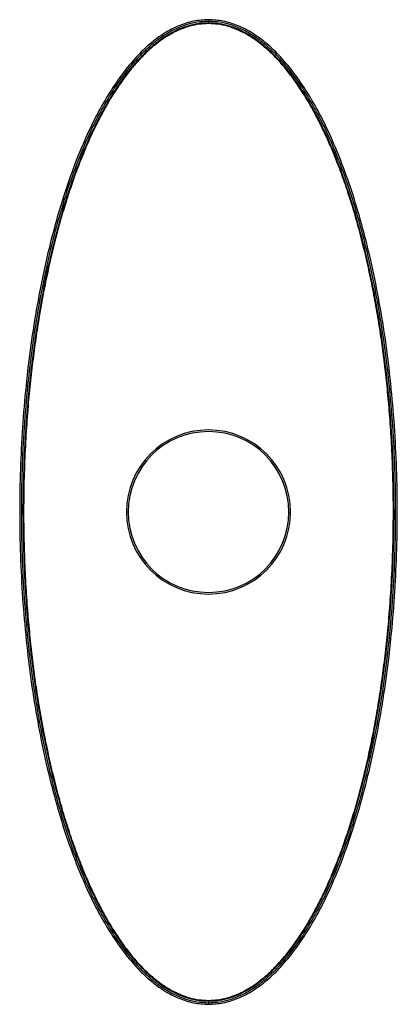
# Paper-space layout '_Superior' of a CAD drawing. Header units: millimetres. Extents: x -57 to 57, y -150 to 150.
import ezdxf

# ---------------------------------------------------------------- set-up
doc = ezdxf.new("R2010")
doc.units = ezdxf.units.MM

psp = doc.layouts.new('_Superior')

# ---------------------------------------------------------------- linework, layer by layer
at = {"color": 7, "linetype": 'Continuous', "lineweight": 25}
for p, q in [((0, 149), (0, 150)), ((0, 148.8), (0, 149)), ((-54.2, 43.52), (-53.99, 43.34)), ((53.99, 43.34), (54.2, 43.52)), ((-24.5, 0), (-25, 0)), ((24.5, 0), (25, 0)), ((-53.99, -43.34), (-54.2, -43.52)), ((54.2, -43.52), (53.99, -43.34)), ((0, -148.8), (0, -149)), ((0, -149), (0, -150))]:
    psp.add_line(p, q, dxfattribs=at)
for radius, start, end in [(25, 0, 180), (24.5, 0, 180), (25, 180, 0), (24.5, 180, 0)]:
    psp.add_arc((0, 0), radius, start, end, dxfattribs=at)
for points, knots in [([(0, 150), (-1.51, 149.91), (-4.59, 149.72), (-9.14, 148.24), (-13.61, 145.9), (-17.97, 142.64), (-22.21, 138.53), (-26.3, 133.56), (-30.22, 127.78), (-33.96, 121.23), (-37.49, 113.93), (-40.94, 105.58), (-44.22, 96.17), (-47.28, 85.71), (-49.97, 74.59), (-52.28, 62.89), (-54.18, 50.79), (-55.66, 38.37), (-56.72, 25.74), (-57.36, 12.92), (-57.57, -0.08), (-57.35, -13.15), (-56.69, -26.2), (-55.59, -39.05), (-54.07, -51.6), (-52.14, -63.68), (-49.83, -75.2), (-47.17, -86.1), (-44.16, -96.36), (-40.91, -105.64), (-37.49, -113.93), (-33.96, -121.23), (-30.22, -127.78), (-26.3, -133.56), (-22.21, -138.53), (-17.97, -142.65), (-13.61, -145.9), (-9.14, -148.24), (-4.59, -149.72), (-1.51, -149.91), (0, -150)], [0, 0, 0, 0, 0.013251, 0.026961, 0.041538, 0.057301, 0.074476, 0.093214, 0.113591, 0.135631, 0.159323, 0.184611, 0.214734, 0.246626, 0.280114, 0.31501, 0.351101, 0.387493, 0.424597, 0.462178, 0.5, 0.538508, 0.576762, 0.614512, 0.651511, 0.687524, 0.721717, 0.754542, 0.78582, 0.815389, 0.840677, 0.864369, 0.886409, 0.906786, 0.925524, 0.942699, 0.958462, 0.973039, 0.986749, 1, 1, 1, 1]), ([(0, -150), (1.51, -149.91), (4.59, -149.72), (9.14, -148.24), (13.61, -145.9), (17.97, -142.65), (22.21, -138.53), (26.3, -133.56), (30.22, -127.78), (33.96, -121.23), (37.49, -113.93), (40.94, -105.58), (44.22, -96.17), (47.28, -85.71), (49.97, -74.59), (52.28, -62.89), (54.18, -50.79), (55.66, -38.37), (56.72, -25.74), (57.36, -12.92), (57.57, 0.08), (57.35, 13.15), (56.69, 26.2), (55.59, 39.05), (54.07, 51.6), (52.14, 63.68), (49.83, 75.2), (47.17, 86.1), (44.16, 96.36), (40.91, 105.64), (37.49, 113.93), (33.96, 121.23), (30.22, 127.78), (26.3, 133.56), (22.21, 138.53), (17.97, 142.64), (13.61, 145.9), (9.14, 148.24), (4.59, 149.72), (1.51, 149.91), (0, 150)], [0, 0, 0, 0, 0.013251, 0.026961, 0.041538, 0.057301, 0.074476, 0.093214, 0.113591, 0.135631, 0.159323, 0.184611, 0.214734, 0.246626, 0.280114, 0.31501, 0.351101, 0.387493, 0.424597, 0.462178, 0.5, 0.538508, 0.576762, 0.614512, 0.651511, 0.687524, 0.721717, 0.754542, 0.78582, 0.815389, 0.840677, 0.864369, 0.886409, 0.906786, 0.925524, 0.942699, 0.958462, 0.973039, 0.986749, 1, 1, 1, 1]), ([(0, 149.5), (-0.92, 149.47), (-2.78, 149.4), (-5.55, 148.84), (-8.31, 147.95), (-11.38, 146.55), (-14.73, 144.49), (-18.29, 141.65), (-22.04, 137.94), (-25.9, 133.26), (-29.8, 127.52), (-33.52, 120.99), (-37.04, 113.72), (-40.47, 105.4), (-43.75, 96.02), (-46.79, 85.58), (-49.48, 74.48), (-51.79, 62.8), (-53.69, 50.72), (-55.16, 38.32), (-56.22, 25.71), (-56.86, 12.9), (-57.07, -0.08), (-56.85, -13.13), (-56.19, -26.17), (-55.1, -39), (-53.57, -51.53), (-51.65, -63.59), (-49.35, -75.1), (-46.69, -85.97), (-43.68, -96.21), (-40.45, -105.46), (-37.04, -113.72), (-33.52, -120.99), (-29.8, -127.52), (-25.9, -133.26), (-22.04, -137.94), (-18.29, -141.65), (-14.73, -144.49), (-11.38, -146.55), (-8.31, -147.95), (-5.55, -148.84), (-2.78, -149.4), (-0.92, -149.47), (0, -149.5)], [0, 0, 0, 0, 0.008111, 0.016341, 0.024805, 0.033603, 0.046001, 0.05931, 0.073647, 0.092319, 0.112662, 0.134695, 0.1584, 0.183721, 0.213899, 0.245863, 0.279437, 0.314431, 0.350629, 0.387133, 0.424354, 0.462055, 0.5, 0.538633, 0.57701, 0.614879, 0.651992, 0.688111, 0.722399, 0.755307, 0.786656, 0.816279, 0.8416, 0.865305, 0.887338, 0.907681, 0.926353, 0.94069, 0.953999, 0.966397, 0.975195, 0.983658, 0.991889, 1, 1, 1, 1]), ([(0, 149), (-0.9, 148.97), (-2.72, 148.9), (-5.43, 148.35), (-8.13, 147.48), (-11.15, 146.11), (-14.45, 144.08), (-17.96, 141.27), (-21.67, 137.6), (-25.5, 132.96), (-29.38, 127.25), (-33.08, 120.76), (-36.58, 113.52), (-40, 105.22), (-43.27, 95.87), (-46.31, 85.45), (-49, 74.37), (-51.3, 62.72), (-53.19, 50.65), (-54.67, 38.27), (-55.72, 25.67), (-56.36, 12.88), (-56.57, -0.08), (-56.35, -13.12), (-55.69, -26.13), (-54.6, -38.95), (-53.08, -51.46), (-51.16, -63.5), (-48.86, -74.99), (-46.2, -85.84), (-43.21, -96.05), (-39.98, -105.28), (-36.58, -113.52), (-33.08, -120.76), (-29.38, -127.25), (-25.5, -132.96), (-21.67, -137.6), (-17.96, -141.27), (-14.45, -144.08), (-11.15, -146.11), (-8.13, -147.48), (-5.43, -148.35), (-2.72, -148.9), (-0.9, -148.97), (0, -149)], [0, 0, 0, 0, 0.007961, 0.016047, 0.024376, 0.033053, 0.045316, 0.058518, 0.072774, 0.091381, 0.111692, 0.133719, 0.15744, 0.182796, 0.213032, 0.245072, 0.278736, 0.313831, 0.350139, 0.38676, 0.424102, 0.461929, 0.5, 0.538762, 0.577266, 0.615258, 0.652489, 0.688719, 0.723106, 0.756101, 0.787524, 0.817204, 0.84256, 0.866281, 0.888308, 0.908619, 0.927226, 0.941482, 0.954684, 0.966947, 0.975624, 0.983953, 0.992039, 1, 1, 1, 1]), ([(0, 148.8), (-0.94, 148.76), (-2.87, 148.69), (-5.7, 148.08), (-8.46, 147.14), (-11.21, 145.82), (-13.9, 144.17), (-16.62, 142.12), (-19.28, 139.73), (-21.94, 136.93), (-24.51, 133.83), (-27.07, 130.33), (-29.44, 126.66), (-31.7, 122.78), (-33.83, 118.74), (-36.01, 114.18), (-38.22, 109.06), (-40.26, 103.81), (-42.13, 98.49), (-43.84, 93.16), (-45.52, 87.37), (-47.17, 81.1), (-48.73, 74.41), (-50.16, 67.51), (-51.41, 60.58), (-52.51, 53.63), (-53.49, 46.48), (-54.35, 38.96), (-55.09, 30.91), (-55.7, 22.22), (-56.13, 12.88), (-56.33, 3.29), (-56.29, -6.2), (-56.04, -15.22), (-55.6, -23.77), (-55.02, -31.74), (-54.33, -39.13), (-53.54, -46), (-52.65, -52.68), (-51.62, -59.35), (-50.4, -66.2), (-49, -73.15), (-47.41, -80.09), (-45.65, -86.96), (-43.75, -93.48), (-41.77, -99.57), (-39.8, -105.04), (-37.83, -109.97), (-35.89, -114.42), (-33.97, -118.43), (-32.09, -122.05), (-29.99, -125.75), (-27.68, -129.43), (-25.09, -133.07), (-22.49, -136.31), (-19.77, -139.25), (-16.99, -141.81), (-14.16, -143.99), (-11.39, -145.73), (-8.59, -147.09), (-5.78, -148.06), (-2.92, -148.68), (-0.96, -148.76), (0, -148.8)], [0, 0, 0, 0, 0.008339, 0.017097, 0.025495, 0.034162, 0.044048, 0.053456, 0.064241, 0.075763, 0.087588, 0.099969, 0.114126, 0.12627, 0.139751, 0.154624, 0.171031, 0.18911, 0.204544, 0.221038, 0.238701, 0.257906, 0.278507, 0.29961, 0.32032, 0.34091, 0.361976, 0.384256, 0.407954, 0.433643, 0.461402, 0.490833, 0.518578, 0.545494, 0.570831, 0.594453, 0.616294, 0.636563, 0.655711, 0.676031, 0.696365, 0.717368, 0.738874, 0.759414, 0.78022, 0.799024, 0.816143, 0.831781, 0.846065, 0.859153, 0.871169, 0.882159, 0.896905, 0.909661, 0.921718, 0.933673, 0.945173, 0.955096, 0.965292, 0.974132, 0.982627, 0.991521, 1, 1, 1, 1]), ([(0, -149.5), (0.92, -149.47), (2.78, -149.4), (5.55, -148.84), (8.31, -147.95), (11.38, -146.55), (14.73, -144.49), (18.29, -141.65), (22.04, -137.94), (25.9, -133.26), (29.8, -127.52), (33.52, -120.99), (37.04, -113.72), (40.47, -105.4), (43.75, -96.02), (46.79, -85.58), (49.48, -74.48), (51.79, -62.8), (53.69, -50.72), (55.16, -38.32), (56.22, -25.71), (56.86, -12.9), (57.07, 0.08), (56.85, 13.13), (56.19, 26.17), (55.1, 39), (53.57, 51.53), (51.65, 63.59), (49.35, 75.1), (46.69, 85.97), (43.68, 96.21), (40.45, 105.46), (37.04, 113.72), (33.52, 120.99), (29.8, 127.52), (25.9, 133.26), (22.04, 137.94), (18.29, 141.65), (14.73, 144.49), (11.38, 146.55), (8.31, 147.95), (5.55, 148.84), (2.78, 149.4), (0.92, 149.47), (0, 149.5)], [0, 0, 0, 0, 0.008111, 0.016341, 0.024805, 0.033603, 0.046001, 0.05931, 0.073647, 0.092319, 0.112662, 0.134695, 0.1584, 0.183721, 0.213899, 0.245863, 0.279437, 0.314431, 0.350629, 0.387133, 0.424354, 0.462055, 0.5, 0.538633, 0.57701, 0.614879, 0.651992, 0.688111, 0.722399, 0.755307, 0.786656, 0.816279, 0.8416, 0.865305, 0.887338, 0.907681, 0.926353, 0.94069, 0.953999, 0.966397, 0.975195, 0.983658, 0.991889, 1, 1, 1, 1]), ([(0, -149), (0.9, -148.97), (2.72, -148.9), (5.43, -148.35), (8.13, -147.48), (11.15, -146.11), (14.45, -144.08), (17.96, -141.27), (21.67, -137.6), (25.5, -132.96), (29.38, -127.25), (33.08, -120.76), (36.58, -113.52), (40, -105.22), (43.27, -95.87), (46.31, -85.45), (49, -74.37), (51.3, -62.72), (53.19, -50.65), (54.67, -38.27), (55.72, -25.67), (56.36, -12.88), (56.57, 0.08), (56.35, 13.12), (55.69, 26.13), (54.6, 38.95), (53.08, 51.46), (51.16, 63.5), (48.86, 74.99), (46.2, 85.84), (43.21, 96.05), (39.98, 105.28), (36.58, 113.52), (33.08, 120.76), (29.38, 127.25), (25.5, 132.96), (21.67, 137.6), (17.96, 141.27), (14.45, 144.08), (11.15, 146.11), (8.13, 147.48), (5.43, 148.35), (2.72, 148.9), (0.9, 148.97), (0, 149)], [0, 0, 0, 0, 0.007961, 0.016047, 0.024376, 0.033053, 0.045316, 0.058518, 0.072774, 0.091381, 0.111692, 0.133719, 0.15744, 0.182796, 0.213032, 0.245072, 0.278736, 0.313831, 0.350139, 0.38676, 0.424102, 0.461929, 0.5, 0.538762, 0.577266, 0.615258, 0.652489, 0.688719, 0.723106, 0.756101, 0.787524, 0.817204, 0.84256, 0.866281, 0.888308, 0.908619, 0.927226, 0.941482, 0.954684, 0.966947, 0.975624, 0.983953, 0.992039, 1, 1, 1, 1]), ([(0, -148.8), (0.94, -148.76), (2.87, -148.69), (5.7, -148.08), (8.46, -147.14), (11.21, -145.82), (13.9, -144.17), (16.62, -142.12), (19.28, -139.73), (21.94, -136.93), (24.51, -133.83), (27.07, -130.33), (29.44, -126.66), (31.7, -122.78), (33.83, -118.74), (36.01, -114.18), (38.22, -109.06), (40.26, -103.81), (42.13, -98.49), (43.84, -93.16), (45.52, -87.37), (47.17, -81.1), (48.73, -74.41), (50.16, -67.51), (51.41, -60.58), (52.51, -53.63), (53.49, -46.48), (54.35, -38.96), (55.09, -30.91), (55.7, -22.22), (56.13, -12.88), (56.33, -3.29), (56.29, 6.2), (56.04, 15.22), (55.6, 23.77), (55.02, 31.74), (54.33, 39.13), (53.54, 46), (52.65, 52.68), (51.62, 59.35), (50.4, 66.2), (49, 73.15), (47.41, 80.09), (45.65, 86.96), (43.75, 93.48), (41.77, 99.57), (39.8, 105.04), (37.83, 109.97), (35.89, 114.42), (33.97, 118.43), (32.09, 122.05), (29.99, 125.75), (27.68, 129.43), (25.09, 133.07), (22.49, 136.31), (19.77, 139.25), (16.99, 141.81), (14.16, 143.99), (11.39, 145.73), (8.59, 147.09), (5.78, 148.06), (2.92, 148.68), (0.96, 148.76), (0, 148.8)], [0, 0, 0, 0, 0.008339, 0.017097, 0.025495, 0.034162, 0.044048, 0.053456, 0.064241, 0.075763, 0.087588, 0.099969, 0.114126, 0.12627, 0.139751, 0.154624, 0.171031, 0.18911, 0.204544, 0.221038, 0.238701, 0.257906, 0.278507, 0.29961, 0.32032, 0.34091, 0.361976, 0.384256, 0.407954, 0.433643, 0.461402, 0.490833, 0.518578, 0.545494, 0.570831, 0.594453, 0.616294, 0.636563, 0.655711, 0.676031, 0.696365, 0.717368, 0.738874, 0.759414, 0.78022, 0.799024, 0.816143, 0.831781, 0.846065, 0.859153, 0.871169, 0.882159, 0.896905, 0.909661, 0.921718, 0.933673, 0.945173, 0.955096, 0.965292, 0.974132, 0.982627, 0.991521, 1, 1, 1, 1])]:
    psp.add_open_spline(points, degree=3, knots=knots, dxfattribs=at)

doc.saveas('drawing.dxf')
